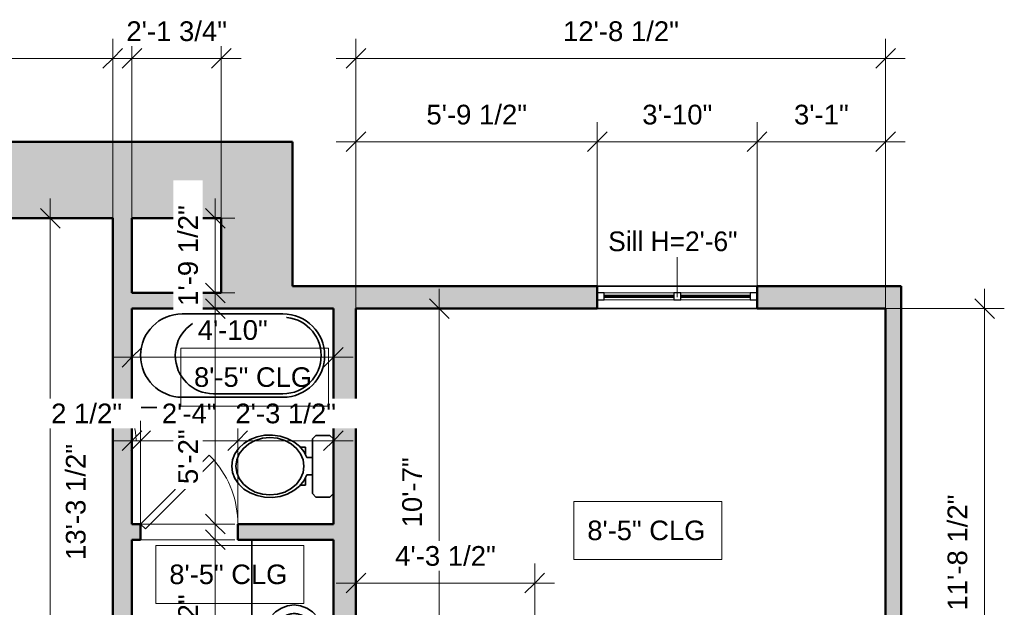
# Model space of a CAD drawing. Header units: inches. Extents: x -321 to 482, y -30 to 637.
# Tile 8 of 11: x -148 to 136, y 468 to 637. Entities that reach past the tile are written whole.
import ezdxf

# ---------------------------------------------------------------- set-up
doc = ezdxf.new("R2010")
doc.units = ezdxf.units.IN
doc.header["$MEASUREMENT"] = 0
for name, color, linetype, lineweight in [('A-ANNO-DIMS', 211, 'Continuous', 9), ('A-ANNO-DIMS-48', 211, 'Continuous', 9), ('A-DOOR', 31, 'Continuous', 18), ('A-GLAZ', 151, 'Continuous', 18), ('A-GLAZ-IDEN', 152, 'Continuous', 9), ('A-WALL', 113, 'Continuous', 18), ('A-WALL-PATT', 111, 'Continuous', 18), ('G-ANNO-TEXT', 231, 'Continuous', 9), ('P-SANR-FIXT', 6, 'Continuous', 18), ('Q-CASE', 31, 'Continuous', 18)]:
    doc.layers.add(name, color=color, linetype=linetype, lineweight=lineweight)
doc.styles.add('Arial_1', font='arial.ttf', dxfattribs={"height": 5.669291})
doc.styles.add('Arial_2', font='arial.ttf', dxfattribs={"height": 5.625})
doc.styles.add('Lato', font='Lato-Regular.ttf', dxfattribs={"height": 5.669291})
doc.dimstyles.new('Linear_-_3mm_Arial', dxfattribs={"dimscale": 12, "dimtxt": 5.784148, "dimasz": 0.472441, "dimexe": 0.472441, "dimexo": 0, "dimgap": 0.275591, "dimtad": 1, "dimrnd": 0.25, "dimzin": 3, "dimdsep": 46, "dimlunit": 4, "dimtxsty": 'Arial_1', "dimblk1": 'OBLIQUE', "dimblk2": 'OBLIQUE', "dimsah": 1, "dimcen": 0.09, "dimdle": 0.472441, "dimazin": 2, "dimtfac": 1, "dimtdec": 4, "dimtix": 1, "dimtmove": 0, "dimatfit": 3, "dimfxl": 1, "dimtvp": 1, "dimtfill": 1, "dimfrac": 2, "dimtolj": 1, "dimtzin": 0, "dimarcsym": 2})
doc.dimstyles.new('Linear_-_3mm_Arial_1', dxfattribs={"dimscale": 12, "dimtxt": 5.784148, "dimasz": 0.472441, "dimexe": 0.472441, "dimexo": 0, "dimgap": 0.275591, "dimtad": 1, "dimrnd": 0.25, "dimzin": 3, "dimdsep": 46, "dimlunit": 4, "dimtxsty": 'Arial_1', "dimblk1": 'OBLIQUE', "dimblk2": 'OBLIQUE', "dimsah": 1, "dimcen": 0.09, "dimdle": 0.472441, "dimazin": 2, "dimtfac": 1, "dimtdec": 4, "dimtix": 1, "dimtmove": 2, "dimatfit": 3, "dimfxl": 1, "dimtvp": 1, "dimtfill": 1, "dimfrac": 2, "dimtolj": 1, "dimtzin": 0, "dimarcsym": 2})
doc.dimstyles.new('Linear_-_3mm_Arial_2', dxfattribs={"dimscale": 12, "dimtxt": 5.784148, "dimasz": 0.472441, "dimexe": 0.472441, "dimexo": 0, "dimgap": 0.275591, "dimtad": 1, "dimrnd": 0.25, "dimzin": 3, "dimdsep": 46, "dimlunit": 4, "dimtxsty": 'Arial_1', "dimblk1": 'OBLIQUE', "dimblk2": 'OBLIQUE', "dimsah": 1, "dimcen": 0.09, "dimdle": 0.472441, "dimazin": 2, "dimtfac": 1, "dimtdec": 4, "dimtix": 1, "dimtmove": 1, "dimatfit": 3, "dimfxl": 1, "dimtvp": 1, "dimtfill": 1, "dimfrac": 2, "dimtolj": 1, "dimtzin": 0, "dimarcsym": 2})

# ---------------------------------------------------------------- blocks, each defined once
blk = doc.blocks.new('Door_1 - 2_-4_ X 6_-8_-437402-1-1st Floor Plan')
at = {"layer": 'A-DOOR', "lineweight": 35}
for p, q in [((12.59, -0.84), (-7.21, -20.63)), ((14, -2.25), (-5.79, -22.04)), ((14, -2.25), (12.59, -0.84)), ((-5.79, -22.04), (-7.21, -20.63))]:
    blk.add_line(p, q, dxfattribs=at)
at = {"layer": 'A-DOOR'}
blk.add_arc((14.07, -2.25), 28.07, 180, 220.8158, dxfattribs=at)
blk = doc.blocks.new('Window_5 - 3_-10_ x 3_-0_-441145-1-1st Floor Plan')
at = {"layer": 'A-GLAZ', "lineweight": 25}
for p, q in [((-20.5, 1.25), (-22.5, 1.25)), ((-20.5, -0.75), (-20.5, 1.25)), ((1.5, 1.25), (-0.5, 1.25)), ((-0.5, 1.25), (-0.5, -0.75)), ((1.5, -0.75), (1.5, 1.25)), ((23.5, 1.25), (21.5, 1.25)), ((21.5, 1.25), (21.5, -0.75)), ((-22.5, -0.75), (-20.5, -0.75)), ((-0.5, -0.75), (1.5, -0.75)), ((21.5, -0.75), (23.5, -0.75))]:
    blk.add_line(p, q, dxfattribs=at)
at = {"layer": 'A-GLAZ'}
for p, q in [((-20.5, 1.25), (-0.5, 1.25)), ((1.5, 1.25), (21.5, 1.25)), ((-0.5, -0.75), (-20.5, -0.75)), ((21.5, -0.75), (1.5, -0.75))]:
    blk.add_line(p, q, dxfattribs=at)
at = {"layer": 'A-GLAZ', "lineweight": 35}
for p, q in [((-0.5, 0.5), (-20.5, 0.5)), ((-20.5, 0.5), (-20.5, 0)), ((-20.5, 0), (-0.5, 0)), ((-0.5, 0), (-0.5, 0.5)), ((21.5, 0.5), (1.5, 0.5)), ((1.5, 0.5), (1.5, 0)), ((1.5, 0), (21.5, 0)), ((21.5, 0), (21.5, 0.5))]:
    blk.add_line(p, q, dxfattribs=at)
blk = doc.blocks.new('Water Closet - 1 - Water Closet - 1-226926-1-1st Floor Plan')
at = {"layer": 'P-SANR-FIXT', "lineweight": 35}
for p, q in [((1, 8.87), (0, 7.87)), ((5, 8.87), (1, 8.87)), ((6, 7.87), (5, 8.87)), ((6, -7.88), (6, 7.87)), ((9.58, 5.5), (8, 5.5)), ((8, 5.5), (8, 3.14)), ((8.5, 4.34), (8.5, 4.17)), ((8.62, 4.34), (8.5, 4.34)), ((8.64, 4.34), (8.62, 4.34)), ((6, 2.5), (7.68, 2.5)), ((7.68, -2.5), (6, -2.5)), ((8, -3.14), (8, -5.5)), ((8, -5.5), (9.58, -5.5)), ((8.5, -4.17), (8.5, -4.34)), ((8.5, -4.34), (8.62, -4.34)), ((8.62, -4.34), (8.64, -4.34)), ((0, -7.88), (1, -8.88)), ((5, -8.88), (6, -7.88)), ((1, -8.88), (5, -8.88))]:
    blk.add_line(p, q, dxfattribs=at)
at = {"layer": 'P-SANR-FIXT', "lineweight": 35, "flags": 128}
for points in [[(29.25, 0), (29.02, 1.83), (28.34, 3.58), (27.25, 5.18), (25.78, 6.56), (23.99, 7.68), (21.97, 8.47), (19.79, 8.91), (17.55, 8.98), (15.34, 8.68), (13.25, 8.02), (11.36, 7.02), (9.77, 5.73), (8.52, 4.2), (7.68, 2.5)], [(28.05, 0), (27.8, 1.84), (27.08, 3.58), (25.91, 5.14), (24.36, 6.45), (22.5, 7.43), (20.43, 8.04), (18.25, 8.25), (16.07, 8.04), (14, 7.43), (12.14, 6.45), (10.59, 5.14), (9.42, 3.58), (8.7, 1.84), (8.45, 0)], [(8.62, 4.34), (8.56, 4.26), (8.5, 4.17)], [(7.68, -2.5), (8.52, -4.2), (9.77, -5.73), (11.36, -7.02), (13.25, -8.02), (15.34, -8.68), (17.55, -8.98), (19.79, -8.91), (21.97, -8.47), (23.99, -7.68), (25.78, -6.56), (27.25, -5.18), (28.34, -3.58), (29.02, -1.83), (29.25, 0)], [(8.45, 0), (8.7, -1.84), (9.42, -3.58), (10.59, -5.14), (12.14, -6.45), (14, -7.43), (16.07, -8.04), (18.25, -8.25), (20.43, -8.04), (22.5, -7.43), (24.36, -6.45), (25.91, -5.14), (27.08, -3.58), (27.8, -1.84), (28.05, 0)], [(8.5, -4.17), (8.56, -4.26), (8.62, -4.34)]]:
    blk.add_lwpolyline(points, dxfattribs=at)
blk = doc.blocks.new('Plumbing Fixtures 8 - Plumbing Fixtures 8-386346-1-1st Floor Plan')
at = {"layer": 'P-SANR-FIXT', "lineweight": 35}
for p, q in [((-101, 552), (-72, 552)), ((-72, 551), (-92, 551)), ((-72, 528), (-101, 528)), ((-92, 529), (-72, 529)), ((-115.5, 525), (-57.5, 525))]:
    blk.add_line(p, q, dxfattribs=at)
for centre, radius, start, end in [((-101, 540), 12, 90, 270), ((-92, 540), 11, 90, 270), ((-72, 540), 12, 270, 90), ((-72, 540), 11, 270, 90)]:
    blk.add_arc(centre, radius, start, end, dxfattribs=at)
blk = doc.blocks.new('Casework 10 - Casework 10-437683-1-1st Floor Plan')
at = {"layer": 'Q-CASE', "lineweight": 35}
blk.add_line((-81, 487), (-81, 426.5), dxfattribs=at)
at = {"layer": 'Q-CASE', "lineweight": 35, "flags": 128}
for points in [[(-68.8, 444.25), (-70.67, 444.48), (-72.46, 445.16), (-74.12, 446.27), (-75.57, 447.76), (-76.76, 449.58), (-77.65, 451.66), (-78.19, 453.91), (-78.38, 456.25), (-78.19, 458.59), (-77.65, 460.84), (-76.76, 462.92), (-75.57, 464.74), (-74.12, 466.23), (-72.46, 467.34), (-70.67, 468.02), (-68.8, 468.25)], [(-68.8, 468.25), (-66.93, 468.02), (-65.13, 467.34), (-63.48, 466.23), (-62.03, 464.74), (-60.84, 462.92), (-59.95, 460.84), (-59.41, 458.59), (-59.22, 456.25), (-59.41, 453.91), (-59.95, 451.66), (-60.84, 449.58), (-62.03, 447.76), (-63.48, 446.27), (-65.13, 445.16), (-66.93, 444.48), (-68.8, 444.25)]]:
    blk.add_lwpolyline(points, dxfattribs=at)
at = {"layer": 'Q-CASE', "lineweight": 35}
for points in [[(-68.8, 446.75), (-69.22, 446.75), (-70.06, 446.85), (-71.32, 447.33), (-72.53, 448.13), (-73.64, 449.27), (-74.59, 450.72), (-75.32, 452.41), (-75.77, 454.29), (-75.93, 456.25), (-75.77, 458.21), (-75.32, 460.09), (-74.59, 461.78), (-73.64, 463.23), (-72.53, 464.37), (-71.32, 465.17), (-70.06, 465.65), (-69.22, 465.75), (-68.8, 465.75)], [(-68.8, 465.75), (-68.38, 465.75), (-67.53, 465.65), (-66.28, 465.17), (-65.07, 464.37), (-63.95, 463.23), (-63, 461.78), (-62.28, 460.09), (-61.83, 458.21), (-61.67, 456.25), (-61.83, 454.29), (-62.28, 452.41), (-63, 450.72), (-63.95, 449.27), (-65.07, 448.13), (-66.28, 447.33), (-67.53, 446.85), (-68.38, 446.75), (-68.8, 446.75)]]:
    blk.add_open_spline(points, degree=3, dxfattribs=at)
blk = doc.blocks.new('DIMBLOCK1-1-1st Floor Plan')
at = {"layer": 'A-ANNO-DIMS-48'}
for p, q in [((-249.5, 579.5), (-249.5, 631.17)), ((-121, 579.5), (-121, 631.17)), ((-255.17, 625.5), (-115.33, 625.5)), ((-249.5, 625.5), (-249.5, 579.5)), ((-121, 625.5), (-121, 579.5))]:
    blk.add_line(p, q, dxfattribs=at)
at = {"layer": 'A-ANNO-DIMS-48', "lineweight": 35}
for p, q in [((-249.5, 625.5), (-246.67, 628.33)), ((-121, 625.5), (-118.17, 628.33)), ((-249.5, 625.5), (-252.33, 622.67)), ((-121, 625.5), (-123.83, 622.67))]:
    blk.add_line(p, q, dxfattribs=at)
at = {"layer": 'A-ANNO-DIMS-48', "color": 0, "insert": (-201.89, 636.17), "char_height": 5.669, "width": 39.9373, "attachment_point": 1, "line_spacing_factor": 0.941778, "style": 'Arial_1', "bg_fill": 3, "box_fill_scale": 1.25, "bg_fill_color": 256, "bg_fill_true_color": 13158600, "bg_fill_transparency": 0}
blk.add_mtext('10\'-8 1/2"', dxfattribs=at)
blk = doc.blocks.new('_Oblique')
at = {"color": 0, "linetype": 'ByBlock', "lineweight": -2}
blk.add_line((-0.5, -0.5), (0.5, 0.5), dxfattribs=at)
blk = doc.blocks.new('DIMBLOCK2-1-1st Floor Plan')
at = {"layer": 'A-ANNO-DIMS-48'}
for p, q in [((-115.5, 503.19), (-115.5, 545.17)), ((-57.5, 495.02), (-57.5, 545.17)), ((-121.17, 539.5), (-51.83, 539.5)), ((-115.5, 539.5), (-115.5, 503.19)), ((-57.5, 539.5), (-57.5, 495.02))]:
    blk.add_line(p, q, dxfattribs=at)
at = {"layer": 'A-ANNO-DIMS-48', "lineweight": 35}
for p, q in [((-115.5, 539.5), (-112.67, 542.33)), ((-57.5, 539.5), (-54.67, 542.33)), ((-115.5, 539.5), (-118.33, 536.67)), ((-57.5, 539.5), (-60.33, 536.67))]:
    blk.add_line(p, q, dxfattribs=at)
at = {"layer": 'A-ANNO-DIMS-48', "color": 0, "insert": (-96.56, 550.17), "char_height": 5.669, "width": 24.1332, "attachment_point": 1, "line_spacing_factor": 0.941778, "style": 'Arial_1', "bg_fill": 3, "box_fill_scale": 1.25, "bg_fill_color": 256, "bg_fill_true_color": 13158600, "bg_fill_transparency": 0}
blk.add_mtext('4\'-10"', dxfattribs=at)
blk = doc.blocks.new('DIMBLOCK3-1-1st Floor Plan')
at = {"layer": 'A-ANNO-DIMS-48'}
for p, q in [((-51, 553.5), (-51, 607.17)), ((18.5, 560), (18.5, 607.17)), ((-56.67, 601.5), (18.5, 601.5)), ((-51, 601.5), (-51, 553.5)), ((18.5, 601.5), (18.5, 560))]:
    blk.add_line(p, q, dxfattribs=at)
at = {"layer": 'A-ANNO-DIMS-48', "lineweight": 35}
for p, q in [((-51, 601.5), (-48.17, 604.33)), ((18.5, 601.5), (21.33, 604.33)), ((-51, 601.5), (-53.83, 598.67)), ((18.5, 601.5), (15.67, 598.67))]:
    blk.add_line(p, q, dxfattribs=at)
at = {"layer": 'A-ANNO-DIMS-48', "color": 0, "insert": (-30.71, 612.17), "char_height": 5.669, "width": 34.7049, "attachment_point": 1, "line_spacing_factor": 0.941778, "style": 'Arial_1', "bg_fill": 3, "box_fill_scale": 1.25, "bg_fill_color": 256, "bg_fill_true_color": 13158600, "bg_fill_transparency": 0}
blk.add_mtext('5\'-9 1/2"', dxfattribs=at)
blk = doc.blocks.new('DIMBLOCK4-1-1st Floor Plan')
at = {"layer": 'A-ANNO-DIMS-48'}
for p, q in [((18.5, 560), (18.5, 607.17)), ((64.5, 560), (64.5, 607.17)), ((18.5, 601.5), (64.5, 601.5)), ((18.5, 601.5), (18.5, 560)), ((64.5, 601.5), (64.5, 560))]:
    blk.add_line(p, q, dxfattribs=at)
at = {"layer": 'A-ANNO-DIMS-48', "lineweight": 35}
for p, q in [((18.5, 601.5), (21.33, 604.33)), ((64.5, 601.5), (67.33, 604.33)), ((18.5, 601.5), (15.67, 598.67)), ((64.5, 601.5), (61.67, 598.67))]:
    blk.add_line(p, q, dxfattribs=at)
at = {"layer": 'A-ANNO-DIMS-48', "color": 0, "insert": (31.44, 612.17), "char_height": 5.669, "width": 24.1332, "attachment_point": 1, "line_spacing_factor": 0.941778, "style": 'Arial_1', "bg_fill": 3, "box_fill_scale": 1.25, "bg_fill_color": 256, "bg_fill_true_color": 13158600, "bg_fill_transparency": 0}
blk.add_mtext('3\'-10"', dxfattribs=at)
blk = doc.blocks.new('DIMBLOCK5-1-1st Floor Plan')
at = {"layer": 'A-ANNO-DIMS-48'}
for p, q in [((64.5, 560), (64.5, 607.17)), ((101.5, 553.5), (101.5, 607.17)), ((64.5, 601.5), (107.17, 601.5)), ((64.5, 601.5), (64.5, 560)), ((101.5, 601.5), (101.5, 553.5))]:
    blk.add_line(p, q, dxfattribs=at)
at = {"layer": 'A-ANNO-DIMS-48', "lineweight": 35}
for p, q in [((64.5, 601.5), (67.33, 604.33)), ((101.5, 601.5), (104.33, 604.33)), ((64.5, 601.5), (61.67, 598.67)), ((101.5, 601.5), (98.67, 598.67))]:
    blk.add_line(p, q, dxfattribs=at)
at = {"layer": 'A-ANNO-DIMS-48', "color": 0, "insert": (75.12, 612.17), "char_height": 5.669, "width": 18.9008, "attachment_point": 1, "line_spacing_factor": 0.941778, "style": 'Arial_1', "bg_fill": 3, "box_fill_scale": 1.25, "bg_fill_color": 256, "bg_fill_true_color": 13158600, "bg_fill_transparency": 0}
blk.add_mtext('3\'-1"', dxfattribs=at)
blk = doc.blocks.new('DIMBLOCK6-1-1st Floor Plan')
at = {"layer": 'A-ANNO-DIMS-48'}
for p, q in [((-51, 553.5), (-51, 631.17)), ((101.5, 553.5), (101.5, 631.17)), ((-56.67, 625.5), (107.17, 625.5)), ((-51, 625.5), (-51, 553.5)), ((101.5, 625.5), (101.5, 553.5))]:
    blk.add_line(p, q, dxfattribs=at)
at = {"layer": 'A-ANNO-DIMS-48', "lineweight": 35}
for p, q in [((-51, 625.5), (-48.17, 628.33)), ((101.5, 625.5), (104.33, 628.33)), ((-51, 625.5), (-53.83, 622.67)), ((101.5, 625.5), (98.67, 622.67))]:
    blk.add_line(p, q, dxfattribs=at)
at = {"layer": 'A-ANNO-DIMS-48', "color": 0, "insert": (8.61, 636.17), "char_height": 5.669, "width": 39.9373, "attachment_point": 1, "line_spacing_factor": 0.941778, "style": 'Arial_1', "bg_fill": 3, "box_fill_scale": 1.25, "bg_fill_color": 256, "bg_fill_true_color": 13158600, "bg_fill_transparency": 0}
blk.add_mtext('12\'-8 1/2"', dxfattribs=at)
blk = doc.blocks.new('DIMBLOCK50-1-1st Floor Plan')
at = {"layer": 'A-ANNO-DIMS-48'}
for p, q in [((130, 559.17), (130, 407.33)), ((101.5, 553.5), (135.67, 553.5)), ((130, 553.5), (101.5, 553.5)), ((101.5, 413), (135.67, 413)), ((130, 413), (101.5, 413))]:
    blk.add_line(p, q, dxfattribs=at)
at = {"layer": 'A-ANNO-DIMS-48', "lineweight": 35}
for p, q in [((130, 553.5), (127.17, 556.33)), ((130, 553.5), (132.83, 550.67)), ((130, 413), (127.17, 415.83)), ((130, 413), (132.83, 410.17))]:
    blk.add_line(p, q, dxfattribs=at)
at = {"layer": 'A-ANNO-DIMS-48', "color": 0, "insert": (119.33, 466.61), "char_height": 5.669, "width": 39.9373, "attachment_point": 1, "rotation": 90, "line_spacing_factor": 0.941778, "style": 'Arial_1', "bg_fill": 3, "box_fill_scale": 1.25, "bg_fill_color": 256, "bg_fill_true_color": 13158600, "bg_fill_transparency": 0}
blk.add_mtext('11\'-8 1/2"', dxfattribs=at)
blk = doc.blocks.new('DIMBLOCK59-1-1st Floor Plan')
at = {"layer": 'A-ANNO-DIMS-48'}
for p, q in [((-139, 420), (-139, 585.17)), ((-120.76, 579.5), (-144.67, 579.5)), ((-139, 579.5), (-120.76, 579.5)), ((-120.76, 420), (-144.67, 420)), ((-139, 420), (-120.76, 420))]:
    blk.add_line(p, q, dxfattribs=at)
at = {"layer": 'A-ANNO-DIMS-48', "lineweight": 35}
for p, q in [((-139, 579.5), (-141.83, 582.33)), ((-139, 579.5), (-136.17, 576.67)), ((-139, 420), (-141.83, 422.83)), ((-139, 420), (-136.17, 417.17))]:
    blk.add_line(p, q, dxfattribs=at)
at = {"layer": 'A-ANNO-DIMS-48', "color": 0, "insert": (-134.51, 481.18), "char_height": 5.669, "width": 39.9373, "attachment_point": 1, "rotation": 90, "line_spacing_factor": 0.941778, "style": 'Arial_1', "bg_fill": 3, "box_fill_scale": 1.25, "bg_fill_color": 256, "bg_fill_true_color": 13158600, "bg_fill_transparency": 0}
blk.add_mtext('13\'-3 1/2"', dxfattribs=at)
blk = doc.blocks.new('DIMBLOCK60-1-1st Floor Plan')
at = {"layer": 'A-ANNO-DIMS-48'}
for p, q in [((-115.5, 491.67), (-115.5, 521.17)), ((-113, 490.66), (-113, 521.17)), ((-121.17, 515.5), (-113, 515.5)), ((-115.5, 515.5), (-115.5, 491.67)), ((-113, 515.5), (-113, 490.66))]:
    blk.add_line(p, q, dxfattribs=at)
at = {"layer": 'A-ANNO-DIMS-48', "lineweight": 35}
for p, q in [((-115.5, 515.5), (-112.67, 518.33)), ((-113, 515.5), (-110.17, 518.33)), ((-115.5, 515.5), (-118.33, 512.67)), ((-113, 515.5), (-115.83, 512.67))]:
    blk.add_line(p, q, dxfattribs=at)
at = {"layer": 'A-ANNO-DIMS-48'}
blk.add_ellipse((-118.37, 515.5), major_axis=(0, 7.76), ratio=0.531294, start_param=4.712389, end_param=6.283185, dxfattribs=at)
at = {"layer": 'A-ANNO-DIMS-48', "color": 0, "insert": (-138.75, 526.17), "char_height": 5.669, "width": 24.4536, "attachment_point": 1, "line_spacing_factor": 0.941778, "style": 'Arial_1', "bg_fill": 3, "box_fill_scale": 1.25, "bg_fill_color": 256, "bg_fill_true_color": 13158600, "bg_fill_transparency": 0}
blk.add_mtext('2 1/2"', dxfattribs=at)
blk = doc.blocks.new('DIMBLOCK61-1-1st Floor Plan')
at = {"layer": 'A-ANNO-DIMS-48'}
for p, q in [((-113, 490.66), (-113, 521.17)), ((-85, 490.66), (-85, 521.17)), ((-113, 515.5), (-85, 515.5)), ((-113, 515.5), (-113, 490.66)), ((-85, 515.5), (-85, 490.66))]:
    blk.add_line(p, q, dxfattribs=at)
at = {"layer": 'A-ANNO-DIMS-48', "lineweight": 35}
for p, q in [((-113, 515.5), (-110.17, 518.33)), ((-85, 515.5), (-82.17, 518.33)), ((-113, 515.5), (-115.83, 512.67)), ((-85, 515.5), (-87.83, 512.67))]:
    blk.add_line(p, q, dxfattribs=at)
at = {"layer": 'A-ANNO-DIMS-48', "color": 0, "insert": (-106.88, 526.17), "char_height": 5.669, "width": 18.9008, "attachment_point": 1, "line_spacing_factor": 0.941778, "style": 'Arial_1', "bg_fill": 3, "box_fill_scale": 1.25, "bg_fill_color": 256, "bg_fill_true_color": 13158600, "bg_fill_transparency": 0}
blk.add_mtext('2\'-4"', dxfattribs=at)
blk = doc.blocks.new('DIMBLOCK62-1-1st Floor Plan')
at = {"layer": 'A-ANNO-DIMS-48'}
for p, q in [((-85, 490.66), (-85, 521.17)), ((-57.5, 492.67), (-57.5, 521.17)), ((-85, 515.5), (-51.83, 515.5)), ((-85, 515.5), (-85, 490.66)), ((-57.5, 515.5), (-57.5, 492.67))]:
    blk.add_line(p, q, dxfattribs=at)
at = {"layer": 'A-ANNO-DIMS-48', "lineweight": 35}
for p, q in [((-85, 515.5), (-82.17, 518.33)), ((-57.5, 515.5), (-54.67, 518.33)), ((-85, 515.5), (-87.83, 512.67)), ((-57.5, 515.5), (-60.33, 512.67))]:
    blk.add_line(p, q, dxfattribs=at)
at = {"layer": 'A-ANNO-DIMS-48', "color": 0, "insert": (-85.71, 526.17), "char_height": 5.669, "width": 34.7049, "attachment_point": 1, "line_spacing_factor": 0.941778, "style": 'Arial_1', "bg_fill": 3, "box_fill_scale": 1.25, "bg_fill_color": 256, "bg_fill_true_color": 13158600, "bg_fill_transparency": 0}
blk.add_mtext('2\'-3 1/2"', dxfattribs=at)
blk = doc.blocks.new('DIMBLOCK63-1-1st Floor Plan')
at = {"layer": 'A-ANNO-DIMS-48'}
for p, q in [((-91.5, 492.67), (-91.5, 420.83)), ((-115.33, 487), (-85.83, 487)), ((-91.5, 487), (-115.33, 487)), ((-114.33, 426.5), (-85.83, 426.5)), ((-91.5, 426.5), (-114.33, 426.5))]:
    blk.add_line(p, q, dxfattribs=at)
at = {"layer": 'A-ANNO-DIMS-48', "lineweight": 35}
for p, q in [((-91.5, 487), (-94.33, 489.83)), ((-91.5, 487), (-88.67, 484.17)), ((-91.5, 426.5), (-94.33, 429.33)), ((-91.5, 426.5), (-88.67, 423.67))]:
    blk.add_line(p, q, dxfattribs=at)
at = {"layer": 'A-ANNO-DIMS-48', "color": 0, "insert": (-102.17, 442.29), "char_height": 5.669, "width": 34.7049, "attachment_point": 1, "rotation": 90, "line_spacing_factor": 0.941778, "style": 'Arial_1', "bg_fill": 3, "box_fill_scale": 1.25, "bg_fill_color": 256, "bg_fill_true_color": 13158600, "bg_fill_transparency": 0}
blk.add_mtext('5\'-0 1/2"', dxfattribs=at)
blk = doc.blocks.new('DIMBLOCK64-1-1st Floor Plan')
at = {"layer": 'A-ANNO-DIMS-48'}
for p, q in [((-91.5, 485.83), (-91.5, 559.17)), ((-115.25, 553.5), (-85.83, 553.5)), ((-91.5, 553.5), (-115.25, 553.5)), ((-115.25, 491.5), (-85.83, 491.5)), ((-91.5, 491.5), (-115.25, 491.5))]:
    blk.add_line(p, q, dxfattribs=at)
at = {"layer": 'A-ANNO-DIMS-48', "lineweight": 35}
for p, q in [((-91.5, 553.5), (-94.33, 556.33)), ((-91.5, 553.5), (-88.67, 550.67)), ((-91.5, 491.5), (-94.33, 494.33)), ((-91.5, 491.5), (-88.67, 488.67))]:
    blk.add_line(p, q, dxfattribs=at)
at = {"layer": 'A-ANNO-DIMS-48', "color": 0, "insert": (-102.17, 503), "char_height": 5.669, "width": 18.9008, "attachment_point": 1, "rotation": 90, "line_spacing_factor": 0.941778, "style": 'Arial_1', "bg_fill": 3, "box_fill_scale": 1.25, "bg_fill_color": 256, "bg_fill_true_color": 13158600, "bg_fill_transparency": 0}
blk.add_mtext('5\'-2"', dxfattribs=at)
blk = doc.blocks.new('DIMBLOCK68-1-1st Floor Plan')
at = {"layer": 'A-ANNO-DIMS-48'}
for p, q in [((-27, 420.83), (-27, 559.17)), ((-50.82, 553.5), (-21.33, 553.5)), ((-27, 553.5), (-50.82, 553.5)), ((-50.75, 426.5), (-21.33, 426.5)), ((-27, 426.5), (-50.75, 426.5))]:
    blk.add_line(p, q, dxfattribs=at)
at = {"layer": 'A-ANNO-DIMS-48', "lineweight": 35}
for p, q in [((-27, 553.5), (-29.83, 556.33)), ((-27, 553.5), (-24.17, 550.67)), ((-27, 426.5), (-29.83, 429.33)), ((-27, 426.5), (-24.17, 423.67))]:
    blk.add_line(p, q, dxfattribs=at)
at = {"layer": 'A-ANNO-DIMS-48', "color": 0, "insert": (-37.67, 490.55), "char_height": 5.669, "width": 24.1332, "attachment_point": 1, "rotation": 90, "line_spacing_factor": 0.941778, "style": 'Arial_1', "bg_fill": 3, "box_fill_scale": 1.25, "bg_fill_color": 256, "bg_fill_true_color": 13158600, "bg_fill_transparency": 0}
blk.add_mtext('10\'-7"', dxfattribs=at)
blk = doc.blocks.new('DIMBLOCK118-1-1st Floor Plan')
at = {"layer": 'A-ANNO-DIMS-48'}
for p, q in [((-51, 427.1), (-51, 480.17)), ((0.5, 426.5), (0.5, 480.17)), ((-56.67, 474.5), (6.17, 474.5)), ((-51, 474.5), (-51, 427.1)), ((0.5, 474.5), (0.5, 426.5))]:
    blk.add_line(p, q, dxfattribs=at)
at = {"layer": 'A-ANNO-DIMS-48', "lineweight": 35}
for p, q in [((-51, 474.5), (-48.17, 477.33)), ((0.5, 474.5), (3.33, 477.33)), ((-51, 474.5), (-53.83, 471.67)), ((0.5, 474.5), (-2.33, 471.67))]:
    blk.add_line(p, q, dxfattribs=at)
at = {"layer": 'A-ANNO-DIMS-48', "color": 0, "insert": (-39.71, 485.17), "char_height": 5.669, "width": 34.7049, "attachment_point": 1, "line_spacing_factor": 0.941778, "style": 'Arial_1', "bg_fill": 3, "box_fill_scale": 1.25, "bg_fill_color": 256, "bg_fill_true_color": 13158600, "bg_fill_transparency": 0}
blk.add_mtext('4\'-3 1/2"', dxfattribs=at)
blk = doc.blocks.new('DIMBLOCK130-1-1st Floor Plan')
at = {"layer": 'A-ANNO-DIMS-48'}
for p, q in [((-115.5, 579.5), (-115.5, 631.17)), ((-89.75, 579.5), (-89.75, 631.17)), ((-121.17, 625.5), (-84.08, 625.5)), ((-115.5, 625.5), (-115.5, 579.5)), ((-89.75, 625.5), (-89.75, 579.5))]:
    blk.add_line(p, q, dxfattribs=at)
at = {"layer": 'A-ANNO-DIMS-48', "lineweight": 35}
for p, q in [((-115.5, 625.5), (-112.67, 628.33)), ((-89.75, 625.5), (-86.92, 628.33)), ((-115.5, 625.5), (-118.33, 622.67)), ((-89.75, 625.5), (-92.58, 622.67))]:
    blk.add_line(p, q, dxfattribs=at)
at = {"layer": 'A-ANNO-DIMS-48', "color": 0, "insert": (-117.09, 636.17), "char_height": 5.669, "width": 34.7049, "attachment_point": 1, "line_spacing_factor": 0.941778, "style": 'Arial_1', "bg_fill": 3, "box_fill_scale": 1.25, "bg_fill_color": 256, "bg_fill_true_color": 13158600, "bg_fill_transparency": 0}
blk.add_mtext('2\'-1 3/4"', dxfattribs=at)
blk = doc.blocks.new('DIMBLOCK131-1-1st Floor Plan')
at = {"layer": 'A-ANNO-DIMS-48'}
for p, q in [((-91.5, 552.33), (-91.5, 585.17)), ((-111.59, 579.5), (-85.83, 579.5)), ((-91.5, 579.5), (-111.59, 579.5)), ((-108.26, 558), (-85.83, 558)), ((-91.5, 558), (-108.26, 558))]:
    blk.add_line(p, q, dxfattribs=at)
at = {"layer": 'A-ANNO-DIMS-48', "lineweight": 35}
for p, q in [((-91.5, 579.5), (-94.33, 582.33)), ((-91.5, 579.5), (-88.67, 576.67)), ((-91.5, 558), (-94.33, 560.83)), ((-91.5, 558), (-88.67, 555.17))]:
    blk.add_line(p, q, dxfattribs=at)
at = {"layer": 'A-ANNO-DIMS-48', "color": 0, "insert": (-102.17, 554.29), "char_height": 5.669, "width": 34.7049, "attachment_point": 1, "rotation": 90, "line_spacing_factor": 0.941778, "style": 'Arial_1', "bg_fill": 3, "box_fill_scale": 1.25, "bg_fill_color": 256, "bg_fill_true_color": 13158600, "bg_fill_transparency": 0}
blk.add_mtext('1\'-9 1/2"', dxfattribs=at)

msp = doc.modelspace()

# ---------------------------------------------------------------- hatches: boundary and pattern name
at = {"layer": 'A-WALL-PATT'}
for points in [[(-115.5, 579.5), (-89.75, 579.5), (-89.75, 601.5), (-249.5, 601.5), (-249.5, 579.5), (-121, 579.5)], [(-72.423, 553.5), (-69.25, 553.5), (-69.25, 601.5), (-89.75, 601.5), (-89.75, 553.5), (-86.244, 553.5)], [(-100.065, 553.5), (-89.75, 553.5), (-89.75, 558), (-115.5, 558), (-115.5, 553.5), (-113.886, 553.5)], [(-51, 426.5), (-51, 553.5), (-57.5, 553.5), (-57.5, 426.5)], [(106, 408.5), (106, 553.5), (101.5, 553.5), (101.5, 408.5)]]:
    msp.add_hatch(color=256, dxfattribs=at).paths.add_polyline_path(points)
h = msp.add_hatch(color=256, dxfattribs=at)
h.paths.add_polyline_path([(-115.5, 387), (-115.5, 390), (-121, 390), (-121, 387)])
h.paths.add_polyline_path([(-115.5, 420), (-115.5, 579.5), (-121, 579.5), (-121, 420)])
h = msp.add_hatch(color=256, dxfattribs=at)
h.paths.add_polyline_path([(106, 553.5), (106, 560), (64.5, 560), (64.5, 553.5), (101.5, 553.5)])
h.paths.add_polyline_path([(-57.5, 553.5), (18.5, 553.5), (18.5, 560), (-69.25, 560), (-69.25, 553.5), (-58.602, 553.5)])
h = msp.add_hatch(color=256, dxfattribs=at)
h.paths.add_polyline_path([(-58.602, 487), (-57.5, 487), (-57.5, 491.5), (-85, 491.5), (-85, 487)])
h.paths.add_polyline_path([(-113, 487), (-113, 491.5), (-115.5, 491.5), (-115.5, 487)])

# ---------------------------------------------------------------- linework, layer by layer
at = {"layer": 'A-WALL', "lineweight": 50}
for p, q in [((-69.25, 601.5), (-262.25, 601.5)), ((-69.25, 560), (-69.25, 601.5)), ((-249.5, 579.5), (-121, 579.5)), ((-121, 579.5), (-121, 420)), ((-115.5, 579.5), (-89.75, 579.5)), ((-115.5, 558), (-115.5, 579.5)), ((-89.75, 579.5), (-89.75, 558)), ((18.5, 560), (-69.25, 560)), ((18.5, 553.5), (18.5, 560)), ((106, 560), (64.5, 560)), ((64.5, 560), (64.5, 553.5)), ((106, 408.5), (106, 560)), ((-89.75, 558), (-115.5, 558)), ((-115.5, 491.5), (-115.5, 553.5)), ((-115.5, 553.5), (-57.5, 553.5)), ((-57.5, 553.5), (-57.5, 491.5)), ((-51, 553.5), (18.5, 553.5)), ((-51, 426.5), (-51, 553.5)), ((64.5, 553.5), (101.5, 553.5)), ((101.5, 553.5), (101.5, 413)), ((-113, 491.5), (-115.5, 491.5)), ((-113, 487), (-113, 491.5)), ((-57.5, 491.5), (-85, 491.5)), ((-85, 491.5), (-85, 487)), ((-115.5, 426.5), (-115.5, 487)), ((-115.5, 487), (-113, 487)), ((-85, 487), (-57.5, 487)), ((-57.5, 487), (-57.5, 426.5))]:
    msp.add_line(p, q, dxfattribs=at)
at = {"layer": 'A-WALL', "lineweight": 35}
for p, q in [((18.5, 560), (64.5, 560)), ((64.5, 553.5), (18.5, 553.5))]:
    msp.add_line(p, q, dxfattribs=at)
at = {"layer": 'G-ANNO-TEXT', "color": 7, "flags": 128}
msp.add_lwpolyline([(11.775, 497.964), (54.321, 497.964), (54.321, 481.289), (11.775, 481.289)], close=True, dxfattribs=at)

# ---------------------------------------------------------------- block references
at = {"layer": 'A-DOOR', "lineweight": 35, "rotation": 180}
msp.add_blockref('Door_1 - 2_-4_ X 6_-8_-437402-1-1st Floor Plan', (-99, 489.25), dxfattribs=at)
at = {"layer": 'A-GLAZ', "lineweight": 35}
msp.add_blockref('Window_5 - 3_-10_ x 3_-0_-441145-1-1st Floor Plan', (41, 556.75), dxfattribs=at)
at = {"layer": 'P-SANR-FIXT', "lineweight": 35}
msp.add_blockref('Plumbing Fixtures 8 - Plumbing Fixtures 8-386346-1-1st Floor Plan', (0, 0), dxfattribs=at)
at = {"layer": 'P-SANR-FIXT', "lineweight": 35, "rotation": 180}
msp.add_blockref('Water Closet - 1 - Water Closet - 1-226926-1-1st Floor Plan', (-57.5, 508.15), dxfattribs=at)
at = {"layer": 'Q-CASE', "lineweight": 35}
msp.add_blockref('Casework 10 - Casework 10-437683-1-1st Floor Plan', (0, 0), dxfattribs=at)

# ---------------------------------------------------------------- texts
at = {"layer": 'G-ANNO-TEXT', "color": 7, "insert": (15.615, 492.499), "char_height": 5.625, "width": 42.117, "attachment_point": 1, "style": 'Arial_2'}
msp.add_mtext('8\'-5" CLG', dxfattribs=at)

# ---------------------------------------------------------------- next in the draw order: dimensions: what is measured, and where the dimension line sits
at = {"layer": 'A-ANNO-DIMS'}
for base, p1, p2, override, picture, middle in [((-121, 625.5), (-249.5, 579.5), (-121, 579.5), {"dimpost": '<>', "dimfxl": 128.5}, 'DIMBLOCK1-1-1st Floor Plan', (-185.25, 631.738)), ((18.5, 601.5), (-51, 553.5), (18.5, 560), {"dimpost": '<>', "dimfxl": 69.803295}, 'DIMBLOCK3-1-1st Floor Plan', (-16.25, 607.738)), ((-57.5, 539.5), (-115.5, 503.189), (-57.5, 495.019), {"dimpost": '<>', "dimfxl": 58.572577}, 'DIMBLOCK2-1-1st Floor Plan', (-86.5, 545.702))]:
    dim = msp.add_linear_dim(base=base, p1=p1, p2=p2, dimstyle='Linear_-_3mm_Arial', override=override, dxfattribs=at)
    dim.commit()
    dim.dimension.update_dxf_attribs({"geometry": picture, "text_midpoint": middle})

# ---------------------------------------------------------------- next in the draw order: dimensions: what is measured, and where the dimension line sits
dim = msp.add_linear_dim(base=(64.5, 601.5), p1=(18.5, 560), p2=(64.5, 560), dimstyle='Linear_-_3mm_Arial', override={"dimpost": '<>', "dimfxl": 46}, dxfattribs=at)
dim.commit()
dim.dimension.update_dxf_attribs({"geometry": 'DIMBLOCK4-1-1st Floor Plan', "text_midpoint": (41.5, 607.704)})
dim = msp.add_linear_dim(base=(-139, 579.5), p1=(-120.757, 420), p2=(-120.757, 579.5), angle=90, dimstyle='Linear_-_3mm_Arial_1', override={"dimpost": '<>', "dimfxl": 159.5}, dxfattribs=at)
dim.commit()
dim.dimension.update_dxf_attribs({"geometry": 'DIMBLOCK59-1-1st Floor Plan', "text_midpoint": (-130.728, 501.153), "dimtype": 160, "text_rotation": 90})

# ---------------------------------------------------------------- next in the draw order: dimensions: what is measured, and where the dimension line sits
for base, p1, p2, override, picture, middle in [((-89.75, 625.5), (-115.5, 579.5), (-89.75, 579.5), {"dimpost": '<>', "dimfxl": 25.75}, 'DIMBLOCK130-1-1st Floor Plan', (-102.625, 631.74)), ((101.5, 601.5), (64.5, 560), (101.5, 553.5), {"dimpost": '<>', "dimfxl": 37.566608}, 'DIMBLOCK5-1-1st Floor Plan', (83, 607.704))]:
    dim = msp.add_linear_dim(base=base, p1=p1, p2=p2, dimstyle='Linear_-_3mm_Arial', override=override, dxfattribs=at)
    dim.commit()
    dim.dimension.update_dxf_attribs({"geometry": picture, "text_midpoint": middle})
dim = msp.add_linear_dim(base=(-113, 515.5), p1=(-115.5, 491.667), p2=(-113, 490.663), dimstyle='Linear_-_3mm_Arial_2', override={"dimpost": '<>', "dimfxl": 2.694024}, dxfattribs=at)
dim.commit()
dim.dimension.update_dxf_attribs({"geometry": 'DIMBLOCK60-1-1st Floor Plan', "text_midpoint": (-126.522, 522.388), "dimtype": 160})

# ---------------------------------------------------------------- next in the draw order: dimensions: what is measured, and where the dimension line sits
for base, p1, p2, override, picture, middle in [((101.5, 625.5), (-51, 553.5), (101.5, 553.5), {"dimpost": '<>', "dimfxl": 152.5}, 'DIMBLOCK6-1-1st Floor Plan', (25.25, 631.738)), ((-85, 515.5), (-113, 490.663), (-85, 490.663), {"dimpost": '<>', "dimfxl": 28}, 'DIMBLOCK61-1-1st Floor Plan', (-99, 521.653))]:
    dim = msp.add_linear_dim(base=base, p1=p1, p2=p2, dimstyle='Linear_-_3mm_Arial', override=override, dxfattribs=at)
    dim.commit()
    dim.dimension.update_dxf_attribs({"geometry": picture, "text_midpoint": middle})

# ---------------------------------------------------------------- next in the draw order: linework, layer by layer
at = {"layer": 'A-GLAZ-IDEN', "lineweight": 18}
msp.add_line((41.5, 556.75), (41.5, 568.289), dxfattribs=at)

# ---------------------------------------------------------------- next in the draw order: texts
at = {"layer": 'A-GLAZ-IDEN', "insert": (21.629, 575.702), "char_height": 5.66929, "width": 48.0255, "attachment_point": 1, "style": 'Lato'}
msp.add_mtext('Sill H=2\'-6"', dxfattribs=at)

# ---------------------------------------------------------------- next in the draw order: dimensions: what is measured, and where the dimension line sits
at = {"layer": 'A-ANNO-DIMS'}
dim = msp.add_linear_dim(base=(130, 413), p1=(101.5, 553.5), p2=(101.5, 413), angle=90, dimstyle='Linear_-_3mm_Arial', override={"dimpost": '<>', "dimfxl": 140.5}, dxfattribs=at)
dim.commit()
dim.dimension.update_dxf_attribs({"geometry": 'DIMBLOCK50-1-1st Floor Plan', "text_midpoint": (123.762, 483.25)})
dim = msp.add_linear_dim(base=(-57.5, 515.5), p1=(-85, 490.663), p2=(-57.5, 492.671), dimstyle='Linear_-_3mm_Arial', override={"dimpost": '<>', "dimfxl": 27.573259}, dxfattribs=at)
dim.commit()
dim.dimension.update_dxf_attribs({"geometry": 'DIMBLOCK62-1-1st Floor Plan', "text_midpoint": (-71.25, 521.74)})

# ---------------------------------------------------------------- next in the draw order: dimensions: what is measured, and where the dimension line sits
dim = msp.add_linear_dim(base=(-27, 553.5), p1=(-50.75, 426.5), p2=(-50.819, 553.5), angle=90, dimstyle='Linear_-_3mm_Arial_1', override={"dimpost": '<>', "dimfxl": 127.000019}, dxfattribs=at)
dim.commit()
dim.dimension.update_dxf_attribs({"geometry": 'DIMBLOCK68-1-1st Floor Plan', "text_midpoint": (-33.888, 502.615), "dimtype": 160, "text_rotation": 90})
dim = msp.add_linear_dim(base=(-91.5, 426.5), p1=(-115.333, 487), p2=(-114.329, 426.5), angle=90, dimstyle='Linear_-_3mm_Arial', override={"dimpost": '<>', "dimfxl": 60.508343}, dxfattribs=at)
dim.commit()
dim.dimension.update_dxf_attribs({"geometry": 'DIMBLOCK63-1-1st Floor Plan', "text_midpoint": (-97.738, 456.75)})

# ---------------------------------------------------------------- next in the draw order: texts
at = {"layer": 'G-ANNO-TEXT', "color": 7, "insert": (-104.722, 479.851), "char_height": 5.625, "width": 42.117, "attachment_point": 1, "style": 'Arial_2'}
msp.add_mtext('8\'-5" CLG', dxfattribs=at)

# ---------------------------------------------------------------- next in the draw order: dimensions: what is measured, and where the dimension line sits
at = {"layer": 'A-ANNO-DIMS'}
dim = msp.add_linear_dim(base=(-91.5, 553.5), p1=(-115.25, 491.5), p2=(-115.25, 553.5), angle=90, dimstyle='Linear_-_3mm_Arial_1', override={"dimpost": '<>', "dimfxl": 62}, dxfattribs=at)
dim.commit()
dim.dimension.update_dxf_attribs({"geometry": 'DIMBLOCK64-1-1st Floor Plan', "text_midpoint": (-98.388, 512.454), "dimtype": 160, "text_rotation": 90})
dim = msp.add_linear_dim(base=(0.5, 474.5), p1=(-51, 427.103), p2=(0.5, 426.5), dimstyle='Linear_-_3mm_Arial', override={"dimpost": '<>', "dimfxl": 51.503536}, dxfattribs=at)
dim.commit()
dim.dimension.update_dxf_attribs({"geometry": 'DIMBLOCK118-1-1st Floor Plan', "text_midpoint": (-25.25, 480.74)})

# ---------------------------------------------------------------- next in the draw order: linework, layer by layer
at = {"layer": 'G-ANNO-TEXT', "color": 7, "flags": 128}
for points in [[(-101.452, 542.075), (-58.906, 542.075), (-58.906, 525.4), (-101.452, 525.4)], [(-108.562, 485.316), (-66.016, 485.316), (-66.016, 468.641), (-108.562, 468.641)]]:
    msp.add_lwpolyline(points, close=True, dxfattribs=at)

# ---------------------------------------------------------------- next in the draw order: texts
at = {"layer": 'G-ANNO-TEXT', "color": 7, "insert": (-97.612, 536.61), "char_height": 5.625, "width": 42.117, "attachment_point": 1, "style": 'Arial_2'}
msp.add_mtext('8\'-5" CLG', dxfattribs=at)

# ---------------------------------------------------------------- next in the draw order: dimensions: what is measured, and where the dimension line sits
at = {"layer": 'A-ANNO-DIMS'}
dim = msp.add_linear_dim(base=(-91.5, 579.5), p1=(-108.258, 558), p2=(-111.588, 579.5), angle=90, dimstyle='Linear_-_3mm_Arial', override={"dimpost": '<>', "dimfxl": 21.756323}, dxfattribs=at)
dim.commit()
dim.dimension.update_dxf_attribs({"geometry": 'DIMBLOCK131-1-1st Floor Plan', "text_midpoint": (-97.738, 568.75)})

doc.saveas('drawing.dxf')
